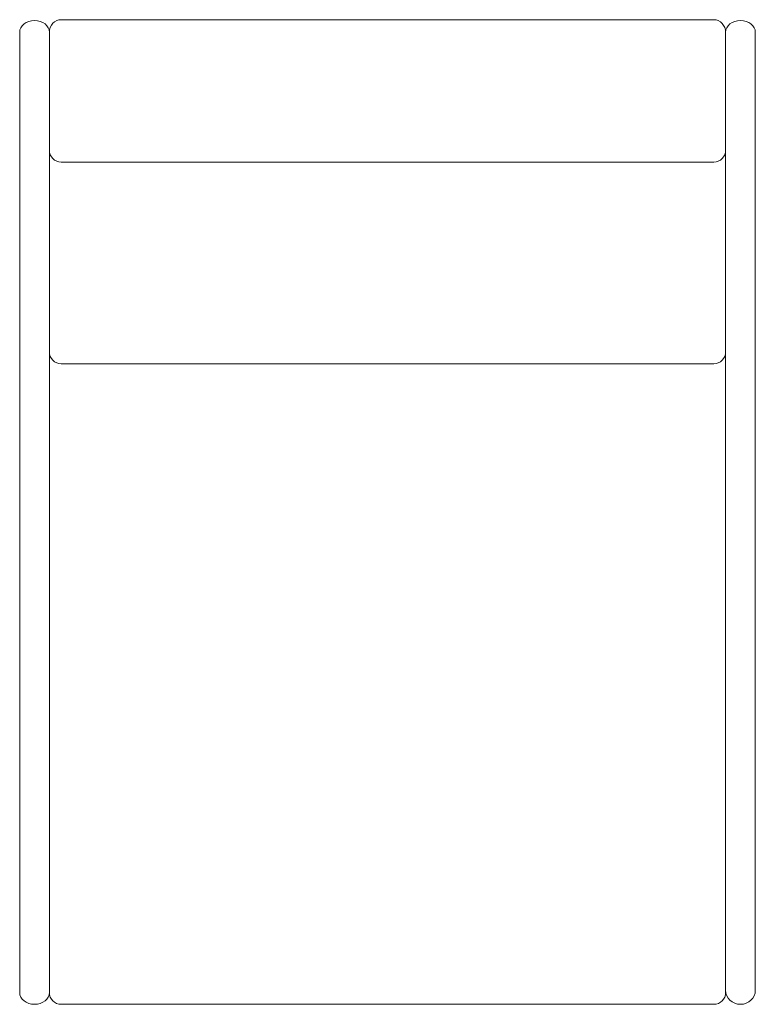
# Model space of a CAD drawing. Header units: inches. Extents: x -305 to 316, y -410 to 420.
import ezdxf

# ---------------------------------------------------------------- set-up
doc = ezdxf.new("R2010")
doc.units = ezdxf.units.IN
doc.linetypes.add('HIDDEN', pattern=[0.375, 0.25, -0.125])
doc.layers.get('0').update_dxf_attribs({"lineweight": 0})

msp = doc.modelspace()

# ---------------------------------------------------------------- linework, layer by layer
at = {"color": 7, "lineweight": 0}
for p, q in [((280.5, 419.88), (-269.5, 419.88)), ((-304.5, -274.69), (-304.5, 409.19)), ((-279.5, 400.96), (-279.5, 409.19)), ((-279.5, 409.19), (-279.5, -274.69)), ((290.5, 409.19), (290.5, 400.96)), ((315.5, -274.69), (315.5, 409.19)), ((-279.5, 400.96), (-279.5, 324.29)), ((290.5, 324.29), (290.5, 400.96)), ((-279.5, 278.22), (-279.5, 324.29)), ((290.5, 324.29), (290.5, 278.22)), ((-269.5, 299.88), (280.5, 299.88)), ((-279.5, 278.22), (-279.5, 234.49)), ((290.5, 199.19), (290.5, 278.22)), ((290.5, 234.49), (290.5, -274.69)), ((290.5, 160.75), (290.5, 199.19)), ((290.5, 160.75), (290.5, 124.56)), ((-269.5, 129.88), (280.5, 129.88)), ((290.5, -346), (290.5, 124.56)), ((-304.5, -371.92), (-304.5, -274.69)), ((-279.5, -274.69), (-279.5, -371.92)), ((290.5, -371.92), (290.5, -274.69)), ((315.5, -274.69), (315.5, -371.92)), ((290.5, -346), (290.5, -388.62)), ((-304.5, -400.12), (-304.5, -371.92)), ((-279.5, -371.92), (-279.5, -400.11)), ((315.5, -398.33), (315.5, -371.92)), ((-279.5, -388.62), (-279.5, -375.95)), ((290.5, -400.11), (290.5, -388.62)), ((-279.5, -400.12), (-279.5, -400.11)), ((290.5, -400.11), (290.5, -400.12)), ((-269.5, -410.12), (280.5, -410.12))]:
    msp.add_line(p, q, dxfattribs=at)
at = {"color": 7, "linetype": 'HIDDEN', "lineweight": 0}
for p, q in [((290.5, 409.19), (290.5, 234.49)), ((-279.5, 393.21), (-279.5, -342.32)), ((290.5, -342.32), (290.5, 393.21)), ((-279.5, 234.49), (-279.5, 199.19)), ((-279.5, 199.19), (-279.5, 160.75)), ((-279.5, 124.56), (-279.5, 160.75)), ((-279.5, 124.56), (-279.5, -346)), ((-279.5, -375.95), (-279.5, -346)), ((290.5, -371.92), (290.5, -398.33))]:
    msp.add_line(p, q, dxfattribs=at)
at = {"color": 7, "lineweight": 0}
for centre, start, end in [((-269.5, 409.88), 90, 135), ((-269.5, 309.88), 180, 225), ((280.5, 309.88), 315, 0), ((-269.5, 309.88), 225, 270), ((280.5, 309.88), 270, 315), ((-269.5, 139.88), 180, 225), ((-269.5, 139.88), 225, 270), ((280.5, 139.88), 270, 315), ((280.5, 139.88), 315, 0), ((-269.5, -400.12), 180, 270), ((280.5, -400.12), 270.00011, 0)]:
    msp.add_arc(centre, 10, start, end, dxfattribs=at)
for centre, major_axis, ratio, start_param, end_param in [((-292, 409.19), (-12.5, 0), 0.8, 3.141593, 6.283185), ((-269.5, 409.19), (0, -10.99), 0.910118, 3.926991, 4.712389), ((280.5, 409.19), (0, -10.7), 0.934731, 2.356194, 3.141593), ((280.5, 409.19), (0, -10.7), 0.934731, 1.570796, 2.356194), ((303, 409.19), (-12.5, 0), 0.8, 3.141593, 6.283185), ((303, -398.33), (12.5, 0), 0.942727, 3.141593, 6.283185), ((-292, -400.12), (12.5, 0), 0.8, 3.141593, 6.283185)]:
    msp.add_ellipse(centre, major_axis=major_axis, ratio=ratio, start_param=start_param, end_param=end_param, dxfattribs=at)

doc.saveas('drawing.dxf')
